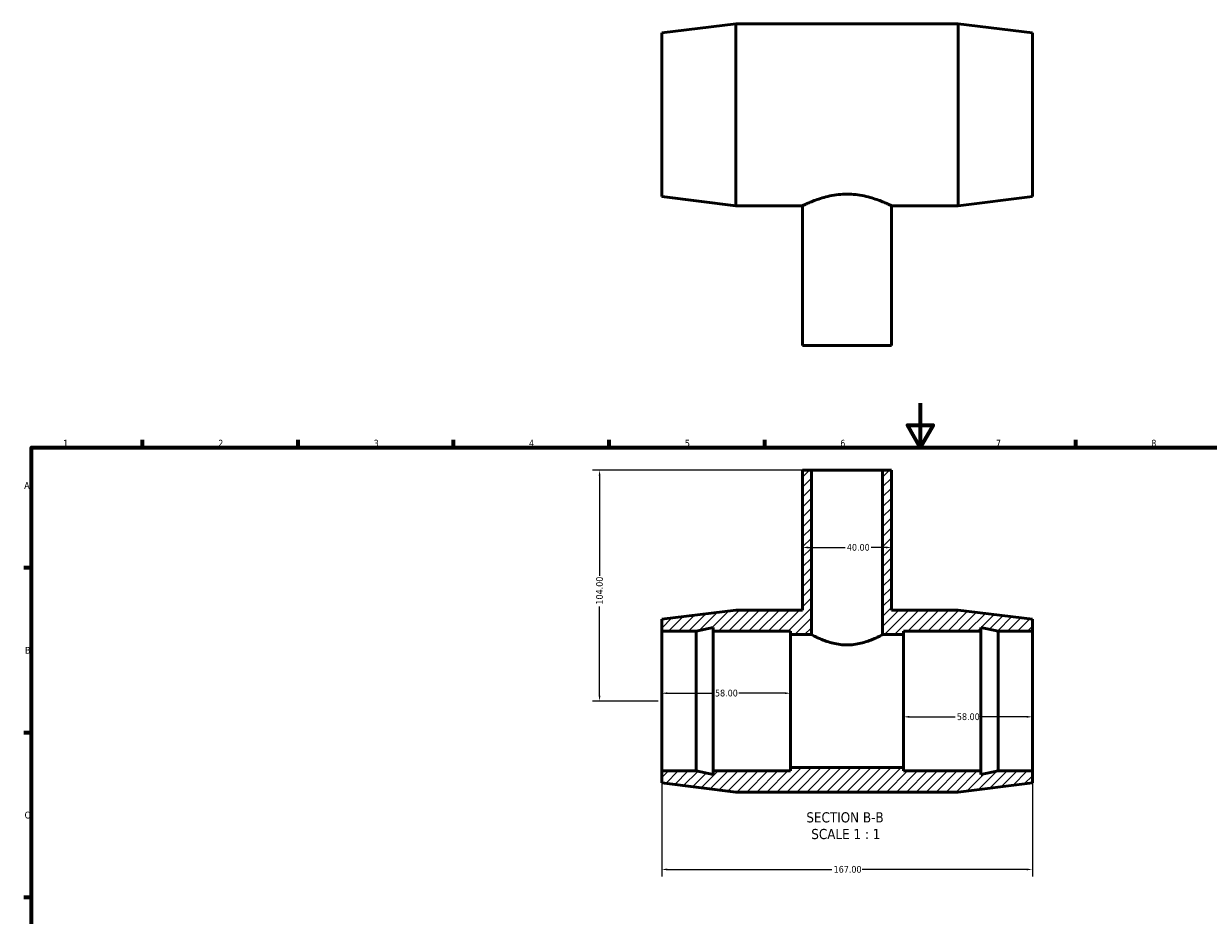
# Model space of a CAD drawing. Header units: millimetres. Extents: x 0 to 894, y -38 to 765.
# Tile 2 of 3: x 17 to 550, y 363 to 765. Entities that reach past the tile are written whole.
import ezdxf

# ---------------------------------------------------------------- set-up
doc = ezdxf.new("R2010")
doc.units = ezdxf.units.MM
for name, color, linetype, lineweight in [('Border (ANSI)', 7, 'Continuous', 70), ('Dimension (ANSI)', 7, 'Continuous', 25), ('Hatch (ANSI)', 7, 'Continuous', 18), ('Symbol (ANSI)', 7, 'Continuous', 25), ('Visible (ANSI)', 7, 'Continuous', 50)]:
    doc.layers.add(name, color=color, linetype=linetype, lineweight=lineweight)
doc.styles.add('Label Text (ANSI)', font='tahoma.ttf')
doc.styles.add('Note Text (ANSI)', font='tahoma.ttf')
doc.dimstyles.new('Default - mm (ANSI)', dxfattribs={"dimtxt": 3.048, "dimasz": 2.5, "dimexe": 3.175, "dimexo": 1.6002, "dimgap": 0.8, "dimtad": 0, "dimtoh": 1, "dimrnd": 1e-08, "dimzin": 4, "dimdsep": 46, "dimtxsty": 'Note Text (ANSI)', "dimcen": 0.09, "dimdle": 10, "dimclrd": 256, "dimclre": 256, "dimclrt": 230, "dimadec": 1, "dimazin": 1, "dimtfac": 1, "dimtofl": 0, "dimtmove": 0, "dimatfit": 3, "dimfxl": 1, "dimtolj": 1, "dimtzin": 4, "dimlwd": -1, "dimlwe": -1, "dimarcsym": 0})

# ---------------------------------------------------------------- blocks, each defined once
blk = doc.blocks.new('Borders Default Border')
at = {"layer": 'Border (ANSI)'}
for p, q in [((70.08, 574), (70.08, 577.45)), ((140.17, 574), (140.17, 577.45)), ((210.25, 574), (210.25, 577.45)), ((280.33, 574), (280.33, 577.45)), ((350.42, 574), (350.42, 577.45)), ((490.58, 574), (490.58, 577.45)), ((20, 519.75), (16.55, 519.75)), ((20, 445.5), (16.55, 445.5)), ((20, 371.25), (16.55, 371.25))]:
    blk.add_line(p, q, dxfattribs=at)
at = {"layer": 'Border (ANSI)', "flags": 128}
for points in [[(420.5, 594), (420.5, 574), (414.73, 584), (426.27, 584), (420.5, 574)], [(20, 20), (20, 574), (821, 574), (821, 20), (20, 20)]]:
    blk.add_lwpolyline(points, dxfattribs=at)
at = {"layer": 'Border (ANSI)', "color": 230, "true_color": 0xff0080, "char_height": 3.05, "attachment_point": 7, "style": 'Note Text (ANSI)'}
for s, insert in [('1', (34.35, 574.4)), ('2', (104.2, 574.4)), ('3', (174.26, 574.34)), ('4', (244.23, 574.4)), ('5', (314.48, 574.34)), ('6', (384.49, 574.34)), ('7', (454.6, 574.4)), ('8', (524.63, 574.33)), ('A', (16.78, 555.35)), ('B', (17.15, 481.1)), ('C', (16.95, 406.8))]:
    blk.add_mtext(s, dxfattribs=dict(at, insert=insert))
blk = doc.blocks.new('*D7')
at = {"layer": 'Defpoints', "color": 0, "transparency": 16777216}
for p in [(367.53, 528.94), (407.53, 528.94), (407.53, 528.94)]:
    blk.add_point(p, dxfattribs=at)
at = {"layer": 'Dimension (ANSI)', "transparency": 16777216}
for p, q in [((370.03, 528.94), (386.65, 528.94)), ((405.03, 528.94), (398.42, 528.94))]:
    blk.add_line(p, q, dxfattribs=at)
for points in [[(370.03, 529.36), (370.03, 528.52), (367.53, 528.94)], [(405.03, 529.36), (405.03, 528.52), (407.53, 528.94)]]:
    blk.add_solid(points, dxfattribs=at)
at = {"layer": 'Dimension (ANSI)', "color": 230, "true_color": 0xff0080, "transparency": 16777216, "insert": (387.45, 530.53), "char_height": 3.048, "attachment_point": 1, "style": 'Note Text (ANSI)'}
blk.add_mtext('\\A1;40.00', dxfattribs=at)
blk = doc.blocks.new('*D8')
at = {"layer": 'Defpoints', "color": 0, "transparency": 16777216}
for p in [(413.03, 459.75), (471.03, 459.75), (413.03, 452.64)]:
    blk.add_point(p, dxfattribs=at)
at = {"layer": 'Dimension (ANSI)', "transparency": 16777216}
for p, q in [((415.53, 452.64), (436.23, 452.64)), ((468.53, 452.64), (447.83, 452.64))]:
    blk.add_line(p, q, dxfattribs=at)
for points in [[(415.53, 453.06), (415.53, 452.22), (413.03, 452.64)], [(468.53, 453.06), (468.53, 452.22), (471.03, 452.64)]]:
    blk.add_solid(points, dxfattribs=at)
at = {"layer": 'Dimension (ANSI)', "color": 230, "true_color": 0xff0080, "transparency": 16777216, "insert": (437.03, 454.23), "char_height": 3.048, "attachment_point": 1, "style": 'Note Text (ANSI)'}
blk.add_mtext('\\A1;58.00', dxfattribs=at)
blk = doc.blocks.new('*D9')
at = {"layer": 'Defpoints', "color": 0, "transparency": 16777216}
for p in [(304.03, 428.25), (471.03, 428.25), (471.03, 383.88)]:
    blk.add_point(p, dxfattribs=at)
at = {"layer": 'Dimension (ANSI)', "transparency": 16777216}
for p, q in [((304.03, 426.65), (304.03, 380.71)), ((471.03, 426.65), (471.03, 380.71)), ((306.53, 383.88), (380.69, 383.88)), ((468.53, 383.88), (394.37, 383.88))]:
    blk.add_line(p, q, dxfattribs=at)
for points in [[(306.53, 384.3), (306.53, 383.46), (304.03, 383.88)], [(468.53, 384.3), (468.53, 383.46), (471.03, 383.88)]]:
    blk.add_solid(points, dxfattribs=at)
at = {"layer": 'Dimension (ANSI)', "color": 230, "true_color": 0xff0080, "transparency": 16777216, "insert": (381.49, 385.47), "char_height": 3.048, "attachment_point": 1, "style": 'Note Text (ANSI)'}
blk.add_mtext('\\A1;167.00', dxfattribs=at)
blk = doc.blocks.new('*D10')
at = {"layer": 'Defpoints', "color": 0, "transparency": 16777216}
for p in [(371.53, 563.75), (276.03, 459.75), (304.03, 459.75)]:
    blk.add_point(p, dxfattribs=at)
at = {"layer": 'Dimension (ANSI)', "transparency": 16777216}
for p, q in [((369.93, 563.75), (272.86, 563.75)), ((276.03, 561.25), (276.03, 516.09)), ((276.03, 462.25), (276.03, 502.41)), ((302.43, 459.75), (272.86, 459.75))]:
    blk.add_line(p, q, dxfattribs=at)
for points in [[(275.61, 561.25), (276.45, 561.25), (276.03, 563.75)], [(275.61, 462.25), (276.45, 462.25), (276.03, 459.75)]]:
    blk.add_solid(points, dxfattribs=at)
at = {"layer": 'Dimension (ANSI)', "color": 230, "true_color": 0xff0080, "transparency": 16777216, "insert": (274.44, 503.21), "char_height": 3.048, "attachment_point": 1, "rotation": 90, "style": 'Note Text (ANSI)'}
blk.add_mtext('\\A1;104.00', dxfattribs=at)
blk = doc.blocks.new('*D11')
at = {"layer": 'Defpoints', "color": 0, "transparency": 16777216}
for p in [(304.03, 459.75), (362.03, 463.28), (362.03, 459.75)]:
    blk.add_point(p, dxfattribs=at)
at = {"layer": 'Dimension (ANSI)', "transparency": 16777216}
for p, q in [((306.53, 463.28), (327.23, 463.28)), ((359.53, 463.28), (338.83, 463.28))]:
    blk.add_line(p, q, dxfattribs=at)
for points in [[(306.53, 463.7), (306.53, 462.87), (304.03, 463.28)], [(359.53, 463.7), (359.53, 462.87), (362.03, 463.28)]]:
    blk.add_solid(points, dxfattribs=at)
at = {"layer": 'Dimension (ANSI)', "color": 230, "true_color": 0xff0080, "transparency": 16777216, "insert": (328.03, 464.88), "char_height": 3.048, "attachment_point": 1, "style": 'Note Text (ANSI)'}
blk.add_mtext('\\A1;58.00', dxfattribs=at)

msp = doc.modelspace()

# ---------------------------------------------------------------- hatches: boundary and pattern name
at = {"layer": 'Hatch (ANSI)'}
h = msp.add_hatch(dxfattribs=at)
h.set_pattern_fill('ANSI31', color=256, scale=25.4, style=0)
h.set_pattern_definition([(45, (0, 0), (-2.245064, 2.245064), [])])
h.paths.add_polyline_path([(367.531, 563.749), (367.531, 500.749), (337.431, 500.749), (304.031, 496.649), (304.031, 491.249), (319.498, 491.249), (327.231, 492.893), (327.231, 491.249), (362.031, 491.249), (362.031, 489.674), (371.531, 489.674), (371.531, 563.749)])
h.paths.add_polyline_path([(407.531, 500.749), (407.531, 563.749), (403.531, 563.749), (403.531, 489.674), (413.031, 489.674), (413.031, 491.249), (447.831, 491.249), (447.831, 492.893), (455.565, 491.249), (471.031, 491.249), (471.031, 496.649), (437.631, 500.749)])
h.paths.add_polyline_path([(337.431, 418.749), (437.631, 418.749), (471.031, 422.849), (471.031, 428.249), (455.565, 428.249), (447.831, 426.605), (447.831, 428.249), (413.031, 428.249), (413.031, 429.824), (362.031, 429.824), (362.031, 428.249), (327.231, 428.249), (327.231, 426.605), (319.498, 428.249), (304.031, 428.249), (304.031, 422.849)])

# ---------------------------------------------------------------- linework, layer by layer
at = {"layer": 'Visible (ANSI)'}
for p, q in [((304.031, 760.821), (337.431, 764.921)), ((337.431, 682.921), (337.431, 764.921)), ((337.431, 764.921), (437.631, 764.921)), ((437.631, 682.921), (437.631, 764.921)), ((471.031, 760.821), (437.631, 764.921)), ((304.031, 687.021), (304.031, 760.821)), ((471.031, 687.021), (471.031, 760.821)), ((304.031, 687.021), (337.431, 682.921)), ((471.031, 687.021), (437.631, 682.921)), ((337.431, 682.921), (367.531, 682.921)), ((367.531, 619.921), (367.531, 682.921)), ((407.531, 619.921), (407.531, 682.921)), ((407.531, 682.921), (437.631, 682.921)), ((367.531, 619.921), (407.531, 619.921)), ((367.531, 563.749), (367.531, 500.749)), ((371.531, 563.749), (367.531, 563.749)), ((371.531, 489.674), (371.531, 563.749)), ((371.531, 563.749), (403.531, 563.749)), ((407.531, 563.749), (403.531, 563.749)), ((403.531, 563.749), (403.531, 489.674)), ((407.531, 500.749), (407.531, 563.749)), ((337.431, 500.749), (304.031, 496.649)), ((304.031, 496.649), (304.031, 491.249)), ((367.531, 500.749), (337.431, 500.749)), ((437.631, 500.749), (407.531, 500.749)), ((471.031, 496.649), (437.631, 500.749)), ((471.031, 491.249), (471.031, 496.649)), ((304.031, 491.249), (319.498, 491.249)), ((304.031, 428.249), (304.031, 491.249)), ((319.498, 491.249), (327.231, 492.893)), ((319.498, 428.249), (319.498, 491.249)), ((327.231, 492.893), (327.231, 491.249)), ((327.231, 491.249), (362.031, 491.249)), ((327.231, 428.249), (327.231, 491.249)), ((362.031, 491.249), (362.031, 489.674)), ((413.031, 489.674), (413.031, 491.249)), ((413.031, 491.249), (447.831, 491.249)), ((447.831, 491.249), (447.831, 492.893)), ((447.831, 492.893), (455.565, 491.249)), ((447.831, 428.249), (447.831, 491.249)), ((455.565, 491.249), (471.031, 491.249)), ((455.565, 428.249), (455.565, 491.249)), ((471.031, 428.249), (471.031, 491.249)), ((362.031, 489.674), (371.531, 489.674)), ((362.031, 429.824), (362.031, 489.674)), ((403.531, 489.674), (413.031, 489.674)), ((413.031, 429.824), (413.031, 489.674)), ((319.498, 428.249), (304.031, 428.249)), ((304.031, 428.249), (304.031, 422.849)), ((327.231, 426.605), (319.498, 428.249)), ((362.031, 428.249), (327.231, 428.249)), ((327.231, 428.249), (327.231, 426.605)), ((413.031, 429.824), (362.031, 429.824)), ((362.031, 429.824), (362.031, 428.249)), ((413.031, 428.249), (413.031, 429.824)), ((447.831, 428.249), (413.031, 428.249)), ((455.565, 428.249), (447.831, 426.605)), ((447.831, 426.605), (447.831, 428.249)), ((471.031, 428.249), (455.565, 428.249)), ((471.031, 422.849), (471.031, 428.249)), ((304.031, 422.849), (337.431, 418.749)), ((437.631, 418.749), (471.031, 422.849)), ((337.431, 418.749), (437.631, 418.749))]:
    msp.add_line(p, q, dxfattribs=at)
for points, knots in [([(367.531, 682.921), (367.531, 682.921), (367.656, 682.983), (368.173, 683.231), (368.565, 683.418), (369.592, 683.889), (370.229, 684.173), (371.689, 684.787), (372.514, 685.116), (374.266, 685.76), (375.257, 686.098), (377.419, 686.744), (378.59, 687.05), (381.045, 687.567), (382.331, 687.778), (384.933, 688.06), (386.25, 688.13), (387.531, 688.13)], [9.2151778, 9.2151778, 9.2151778, 9.2151778, 9.5986753, 9.5986753, 9.9821728, 9.9821728, 10.3656702, 10.3656702, 10.7491677, 10.7491677, 11.1336017, 11.1336017, 11.5180357, 11.5180357, 11.9024697, 11.9024697, 12.2869037, 12.2869037, 12.2869037, 12.2869037]), ([(387.531, 688.13), (388.813, 688.13), (390.129, 688.06), (392.731, 687.778), (394.018, 687.567), (396.473, 687.05), (397.644, 686.744), (399.806, 686.098), (400.796, 685.76), (402.548, 685.116), (403.373, 684.787), (404.834, 684.173), (405.47, 683.889), (406.498, 683.418), (406.89, 683.231), (407.407, 682.983), (407.531, 682.921), (407.531, 682.921)], [0, 0, 0, 0, 0.384434, 0.384434, 0.768868, 0.768868, 1.153302, 1.153302, 1.537736, 1.537736, 1.9212335, 1.9212335, 2.304731, 2.304731, 2.6882285, 2.6882285, 3.0717259, 3.0717259, 3.0717259, 3.0717259]), ([(387.531, 485.038), (386.501, 485.038), (385.444, 485.102), (383.359, 485.358), (382.33, 485.549), (379.388, 486.248), (377.618, 486.881), (375.52, 487.738), (374.862, 488.029), (373.694, 488.571), (373.185, 488.821), (372.362, 489.236), (372.047, 489.401), (371.632, 489.62), (371.531, 489.674), (371.531, 489.674)], [0, 0, 0, 0, 0.3091311, 0.3091311, 0.6182623, 0.6182623, 1.2365245, 1.2365245, 1.5445069, 1.5445069, 1.8524893, 1.8524893, 2.1604718, 2.1604718, 2.4684542, 2.4684542, 2.4684542, 2.4684542]), ([(403.531, 489.674), (403.531, 489.674), (403.431, 489.62), (403.015, 489.401), (402.701, 489.236), (401.877, 488.821), (401.368, 488.571), (400.201, 488.029), (399.542, 487.738), (397.445, 486.881), (395.675, 486.248), (392.732, 485.549), (391.703, 485.358), (389.618, 485.102), (388.562, 485.038), (387.531, 485.038)], [7.4053625, 7.4053625, 7.4053625, 7.4053625, 7.7133449, 7.7133449, 8.0213273, 8.0213273, 8.3293098, 8.3293098, 8.6372922, 8.6372922, 9.2555544, 9.2555544, 9.5646855, 9.5646855, 9.8738167, 9.8738167, 9.8738167, 9.8738167])]:
    msp.add_open_spline(points, degree=3, knots=knots, dxfattribs=at)

# ---------------------------------------------------------------- block references
msp.add_blockref('Borders Default Border', (0, 0))

# ---------------------------------------------------------------- texts
at = {"layer": 'Symbol (ANSI)', "char_height": 4.572, "attachment_point": 7, "style": 'Label Text (ANSI)'}
for s, insert in [('SECTION B-B', (369.203, 404.984)), ('SCALE 1 : 1', (371.426, 397.472))]:
    msp.add_mtext(s, dxfattribs=dict(at, insert=insert))

# ---------------------------------------------------------------- dimensions: what is measured, and where the dimension line sits
at = {"layer": 'Dimension (ANSI)'}
for base, p1, p2, angle, override, picture, middle in [((276.031, 459.749), (371.531, 563.749), (304.031, 459.749), 90, {"dimtoh": 0, "dimdec": 2, "dimtp": 0, "dimtm": 0, "dimtdec": 2, "dimatfit": 1}, '*D10', (276.031, 509.249)), ((407.531, 528.94), (367.531, 528.94), (407.531, 528.94), 180, {"dimtoh": 0, "dimdec": 2, "dimse1": 1, "dimse2": 1, "dimtp": 0, "dimtm": 0, "dimtdec": 2, "dimatfit": 1}, '*D7', (392.531, 528.94)), ((362.031, 463.283), (304.031, 459.749), (362.031, 459.749), 180, {"dimtoh": 0, "dimdec": 2, "dimse1": 1, "dimse2": 1, "dimtp": 0, "dimtm": 0, "dimtdec": 2, "dimatfit": 1}, '*D11', (333.031, 463.283)), ((413.031, 452.639), (471.031, 459.749), (413.031, 459.749), 180, {"dimtoh": 0, "dimdec": 2, "dimse1": 1, "dimse2": 1, "dimtp": 0, "dimtm": 0, "dimtdec": 2, "dimatfit": 1}, '*D8', (442.031, 452.639)), ((471.031, 383.881), (304.031, 428.249), (471.031, 428.249), 180, {"dimtoh": 0, "dimdec": 2, "dimtp": 0, "dimtm": 0, "dimtdec": 2, "dimatfit": 1}, '*D9', (387.531, 383.881))]:
    dim = msp.add_linear_dim(base=base, p1=p1, p2=p2, angle=angle, dimstyle='Default - mm (ANSI)', override=override, dxfattribs=at)
    dim.commit()
    dim.dimension.update_dxf_attribs({"geometry": picture, "text_midpoint": middle, "dimtype": 160})

doc.saveas('drawing.dxf')
